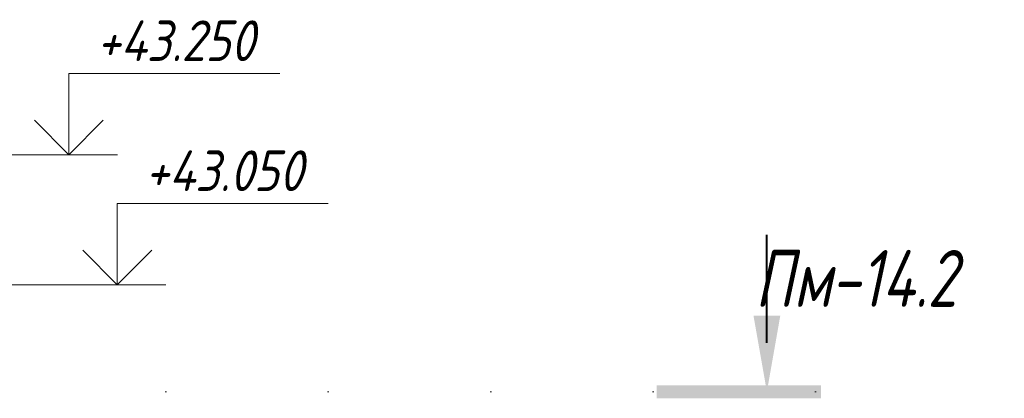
# Model space of a CAD drawing. Header units: millimetres. Extents: x 22679 to 33577, y -25384 to 46049.
# Tile 19 of 26: x 25225 to 26741, y 42875 to 43458. Entities that reach past the tile are written whole.
import ezdxf

# ---------------------------------------------------------------- set-up
doc = ezdxf.new("R2010")
doc.units = ezdxf.units.MM
doc.linetypes.add('ADSK_Линия разреза', pattern=[500, 0, -250, 0, -250])
for name, color, linetype, lineweight in [('A-____-NOTE-TEXT', 131, 'Continuous', 20), ('G-____-____-DIMS', 111, 'Continuous', 9), ('G-____-____-SYMB', 111, 'Continuous', 9)]:
    doc.layers.add(name, color=color, linetype=linetype, lineweight=lineweight)
doc.styles.add('GOST Common_I', font='GOST_Common Italic.ttf', dxfattribs={"width": 0.8, "height": 87.5})
doc.styles.add('GOST Common_I_2', font='GOST_Common Italic.ttf', dxfattribs={"width": 0.9, "height": 62.5})

# ---------------------------------------------------------------- blocks, each defined once
blk = doc.blocks.new('Разрез - Номер вида спереди_3_5 мм-6449-КЖ1_ПЭ_ВЭ14_Армирование_Пилоны_Пм-14_2_1-1')
at = {"layer": 'G-____-____-SYMB'}
for points in [[(26395.8, 43002.2), (26375.2, 42885.4), (26354.6, 43002.2)], [(26205.3, 42875.3), (26205.3, 42895.2), (26458.6, 42895.2), (26458.6, 42875.3)]]:
    blk.add_hatch(color=256, dxfattribs=at).paths.add_polyline_path(points)
at = {"layer": 'G-____-____-SYMB', "lineweight": 40}
blk.add_line((26375.2, 42960.4), (26375.2, 43127), dxfattribs=at)
blk = doc.blocks.new('Высотные отметки - Стрелка вверх-6399-КЖ1_ПЭ_ВЭ14_Армирование_Пилоны_Пм-14_2_1-1')
at = {"layer": 'A-____-NOTE-TEXT'}
for p, q in [((25300.3, 43375), (25625.3, 43375)), ((25300.3, 43250), (25300.3, 43375)), ((25300.3, 43250), (25247.3, 43303)), ((25300.3, 43250), (25353.4, 43303)), ((25225.3, 43250), (25375.3, 43250))]:
    blk.add_line(p, q, dxfattribs=at)

msp = doc.modelspace()

# ---------------------------------------------------------------- linework, layer by layer
at = {"layer": 'G-____-____-DIMS', "lineweight": 20}
for p, q in [((25094.0071, 43250), (25300.3487, 43250)), ((25086.8566, 43050), (25374.9177, 43050))]:
    msp.add_line(p, q, dxfattribs=at)
at = {"layer": 'G-____-____-SYMB', "linetype": 'ADSK_Линия разреза', "lineweight": 20}
msp.add_line((26450.2304, 42885.3738), (22910.5761, 42885.3738), dxfattribs=at)

# ---------------------------------------------------------------- block references
at = {"layer": 'A-____-NOTE-TEXT'}
for p in [(0, 0), (74.569, -200)]:
    msp.add_blockref('Высотные отметки - Стрелка вверх-6399-КЖ1_ПЭ_ВЭ14_Армирование_Пилоны_Пм-14_2_1-1', p, dxfattribs=at)
at = {"layer": 'G-____-____-SYMB', "lineweight": 40}
msp.add_blockref('Разрез - Номер вида спереди_3_5 мм-6449-КЖ1_ПЭ_ВЭ14_Армирование_Пилоны_Пм-14_2_1-1', (0, 0), dxfattribs=at)

# ---------------------------------------------------------------- texts
at = {"layer": 'G-____-____-DIMS', "lineweight": 20, "insert": (25343.3517, 43456.6768), "char_height": 62.5, "width": 316.792873, "attachment_point": 1, "line_spacing_factor": 1.022761, "style": 'GOST Common_I_2', "bg_fill": 3, "box_fill_scale": 1.25, "bg_fill_color": 256, "bg_fill_true_color": 13158600, "bg_fill_transparency": 0}
msp.add_mtext('+43.250', dxfattribs=at)
at = {"layer": 'G-____-____-SYMB', "char_height": 87.5, "attachment_point": 1, "style": 'GOST Common_I'}
for s, insert, width in [('Пм', (26356.9395, 43103.4503), 141.097), ('-14.2', (26473.3562, 43103.4503), 266.16025)]:
    msp.add_mtext(s, dxfattribs=dict(at, insert=insert, width=width))

# ---------------------------------------------------------------- next in the draw order: texts
at = {"layer": 'G-____-____-DIMS', "lineweight": 20, "insert": (25417.9207, 43256.6768), "char_height": 62.5, "width": 316.792873, "attachment_point": 1, "line_spacing_factor": 1.022761, "style": 'GOST Common_I_2', "bg_fill": 3, "box_fill_scale": 1.25, "bg_fill_color": 256, "bg_fill_true_color": 13158600, "bg_fill_transparency": 0}
msp.add_mtext('+43.050', dxfattribs=at)

doc.saveas('drawing.dxf')
